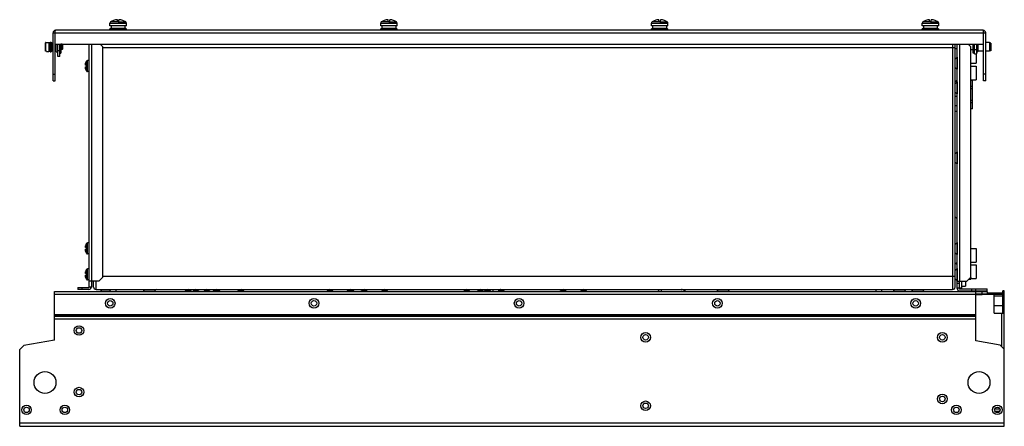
# Model space of a CAD drawing. Header units: millimetres. Extents: x 106 to 826, y 494 to 791.
import ezdxf

# ---------------------------------------------------------------- set-up
doc = ezdxf.new("R2010")
doc.units = ezdxf.units.MM
doc.header["$LTSCALE"] = 83.539288
doc.layers.get('0').update_dxf_attribs({"linetype": 'CONTINUOUS'})

msp = doc.modelspace()

# ---------------------------------------------------------------- linework, layer by layer
at = {"color": 7, "linetype": 'Continuous'}
for p, q in [((171.63, 786.37), (171.63, 788.45)), ((171.63, 788.45), (183.63, 788.45)), ((183.63, 786.37), (171.63, 786.37)), ((177.63, 789.28), (172.07, 789.28)), ((172.43, 786.37), (172.43, 784.67)), ((174.23, 790.37), (174.23, 790.36)), ((177.03, 789.56), (177.03, 790.94)), ((177.03, 789.56), (178.23, 789.56)), ((177.63, 789.28), (183.18, 789.28)), ((178.23, 789.56), (178.23, 790.94)), ((181.03, 790.36), (181.03, 790.37)), ((182.83, 784.67), (182.83, 786.37)), ((183.63, 786.37), (183.63, 788.45)), ((369.63, 786.37), (369.63, 788.45)), ((369.63, 788.45), (381.63, 788.45)), ((381.63, 786.37), (369.63, 786.37)), ((375.63, 789.28), (370.07, 789.28)), ((370.43, 786.37), (370.43, 784.67)), ((372.23, 790.37), (372.23, 790.36)), ((375.03, 789.56), (375.03, 790.94)), ((375.03, 789.56), (376.23, 789.56)), ((375.63, 789.28), (381.18, 789.28)), ((376.23, 789.56), (376.23, 790.94)), ((379.03, 790.36), (379.03, 790.37)), ((380.83, 784.67), (380.83, 786.37)), ((381.63, 786.37), (381.63, 788.45)), ((567.63, 786.37), (567.63, 788.45)), ((567.63, 788.45), (579.63, 788.45)), ((579.63, 786.37), (567.63, 786.37)), ((573.63, 789.28), (568.07, 789.28)), ((568.43, 786.37), (568.43, 784.67)), ((570.23, 790.37), (570.23, 790.36)), ((573.03, 789.56), (573.03, 790.94)), ((573.03, 789.56), (574.23, 789.56)), ((573.63, 789.28), (579.18, 789.28)), ((574.23, 789.56), (574.23, 790.94)), ((577.03, 790.36), (577.03, 790.37)), ((578.83, 784.67), (578.83, 786.37)), ((579.63, 786.37), (579.63, 788.45)), ((765.63, 788.45), (777.63, 788.45)), ((765.63, 786.37), (765.63, 788.45)), ((777.63, 786.37), (765.63, 786.37)), ((771.63, 789.28), (766.07, 789.28)), ((766.43, 786.37), (766.43, 784.67)), ((768.23, 790.37), (768.23, 790.36)), ((771.03, 789.56), (771.03, 790.94)), ((771.03, 789.56), (772.23, 789.56)), ((771.63, 789.28), (777.18, 789.28)), ((772.23, 789.56), (772.23, 790.94)), ((775.03, 790.36), (775.03, 790.37)), ((776.83, 784.67), (776.83, 786.37)), ((777.63, 786.37), (777.63, 788.45)), ((130.03, 746.17), (130.03, 781.37)), ((130.03, 781.37), (812.03, 781.37)), ((131.53, 746.17), (131.53, 781.37)), ((810.23, 783.17), (131.83, 783.17)), ((171.63, 783.17), (171.63, 784.37)), ((171.63, 784.37), (183.63, 784.37)), ((172.13, 784.37), (172.13, 784.67)), ((172.13, 784.67), (183.13, 784.67)), ((183.13, 784.37), (183.13, 784.67)), ((183.63, 783.17), (183.63, 784.37)), ((369.63, 783.17), (369.63, 784.37)), ((369.63, 784.37), (381.63, 784.37)), ((370.13, 784.37), (370.13, 784.67)), ((370.13, 784.67), (381.13, 784.67)), ((381.13, 784.37), (381.13, 784.67)), ((381.63, 783.17), (381.63, 784.37)), ((567.63, 783.17), (567.63, 784.37)), ((567.63, 784.37), (579.63, 784.37)), ((568.13, 784.37), (568.13, 784.67)), ((568.13, 784.67), (579.13, 784.67)), ((579.13, 784.37), (579.13, 784.67)), ((579.63, 783.17), (579.63, 784.37)), ((765.63, 784.37), (777.63, 784.37)), ((765.63, 783.17), (765.63, 784.37)), ((766.13, 784.67), (777.13, 784.67)), ((766.13, 784.37), (766.13, 784.67)), ((777.13, 784.37), (777.13, 784.67)), ((777.63, 783.17), (777.63, 784.37)), ((810.53, 746.17), (810.53, 781.37)), ((812.03, 746.17), (812.03, 781.37)), ((124.53, 768.15), (124.53, 773.99)), ((124.82, 774.29), (125.33, 774.3)), ((124.82, 767.84), (124.82, 774.29)), ((125.33, 774.33), (127.03, 774.37)), ((125.33, 774.3), (125.33, 774.33)), ((127.03, 774.37), (127.03, 767.77)), ((127.03, 774.17), (127.83, 774.17)), ((127.83, 767.57), (127.83, 774.57)), ((127.83, 774.57), (128.63, 774.57)), ((128.63, 774.57), (128.63, 767.57)), ((128.63, 773.94), (129.83, 774.24)), ((129.83, 767.9), (129.83, 774.24)), ((129.83, 774.24), (130.03, 774.24)), ((131.53, 773.17), (810.53, 773.17)), ((132.32, 767.78), (132.32, 773.17)), ((133.53, 764.07), (133.53, 773.17)), ((135.03, 764.07), (135.03, 773.17)), ((135.83, 773.17), (135.83, 766.42)), ((136.63, 773.07), (135.83, 773.07)), ((136.63, 773.07), (136.63, 769.07)), ((137.03, 772.67), (136.63, 773.07)), ((137.03, 772.67), (137.03, 769.47)), ((156.53, 595.57), (156.53, 773.17)), ((158.33, 599.77), (158.33, 773.17)), ((166.53, 771.07), (164.43, 773.17)), ((166.53, 602.77), (166.53, 771.07)), ((166.53, 770.57), (789.63, 770.57)), ((787.83, 773.17), (787.83, 593.77)), ((789.63, 595.57), (789.63, 773.17)), ((791.23, 594.47), (791.23, 773.17)), ((793.03, 599.77), (793.03, 773.17)), ((801.23, 771.07), (799.13, 773.17)), ((801.23, 602.77), (801.23, 771.07)), ((802.93, 766.42), (802.93, 773.17)), ((803.73, 766.07), (803.73, 773.17)), ((805.23, 773.17), (805.23, 766.07)), ((806.27, 773.17), (806.27, 767.7)), ((814.83, 774.24), (812.03, 774.24)), ((815.83, 773.84), (814.83, 774.24)), ((814.83, 774.24), (814.83, 767.9)), ((815.83, 773.84), (815.83, 768.3)), ((125.33, 767.83), (124.82, 767.84)), ((125.33, 767.81), (125.33, 767.83)), ((125.33, 767.81), (127.03, 767.77)), ((127.03, 767.97), (127.83, 767.97)), ((127.83, 767.57), (128.63, 767.57)), ((128.63, 768.2), (129.83, 767.9)), ((129.83, 767.9), (130.03, 767.9)), ((131.53, 767.9), (132.32, 767.9)), ((135.03, 768.07), (133.53, 768.07)), ((135.03, 764.07), (133.53, 764.07)), ((135.03, 766.42), (135.83, 766.42)), ((136.63, 769.07), (135.83, 769.07)), ((137.03, 769.47), (136.63, 769.07)), ((789.73, 762.22), (791.19, 763.45)), ((791.19, 763.45), (791.19, 754.69)), ((801.23, 769.07), (802.93, 769.07)), ((803.73, 766.42), (802.93, 766.42)), ((803.73, 769.07), (805.23, 769.07)), ((803.73, 766.07), (805.23, 766.07)), ((805.03, 766.07), (805.03, 759.07)), ((810.53, 767.9), (806.27, 767.9)), ((814.83, 767.9), (812.03, 767.9)), ((815.83, 768.3), (814.83, 767.9)), ((153.74, 758.09), (153.58, 758.09)), ((153.58, 756.05), (153.74, 756.05)), ((153.66, 758.77), (153.7, 758.92)), ((153.7, 758.22), (153.66, 758.18)), ((153.66, 758.18), (153.73, 758.18)), ((154.53, 757.67), (153.67, 757.67)), ((153.67, 756.47), (154.53, 756.47)), ((153.7, 758.92), (153.74, 759.07)), ((154.48, 757.67), (154.48, 760.61)), ((154.48, 756.47), (154.48, 753.52)), ((154.53, 756.47), (154.53, 757.67)), ((155.32, 753.07), (155.32, 761.07)), ((156.53, 761.07), (155.32, 761.07)), ((789.73, 755.92), (789.73, 762.22)), ((801.23, 759.07), (805.03, 759.07)), ((801.23, 757.07), (805.03, 757.07)), ((805.03, 757.07), (805.03, 747.07)), ((130.03, 751.17), (131.53, 751.17)), ((153.66, 755.96), (153.7, 755.92)), ((153.66, 755.96), (153.73, 755.96)), ((153.7, 755.22), (153.66, 755.37)), ((153.74, 755.07), (153.7, 755.22)), ((156.53, 753.07), (155.32, 753.07)), ((789.73, 755.92), (791.19, 754.69)), ((812.03, 751.17), (810.53, 751.17)), ((130.03, 746.17), (131.53, 746.17)), ((789.63, 746.03), (791.23, 746.03)), ((789.73, 744.22), (791.19, 745.45)), ((789.73, 737.92), (789.73, 744.22)), ((791.23, 747.17), (791.13, 747.17)), ((791.19, 745.45), (791.19, 736.69)), ((801.23, 747.07), (805.03, 747.07)), ((802.43, 746.57), (801.23, 746.57)), ((802.43, 742.22), (801.23, 742.22)), ((802.43, 725.76), (802.43, 746.57)), ((812.03, 746.17), (810.53, 746.17)), ((790.46, 737.3), (789.63, 737.3)), ((789.63, 735.03), (791.23, 735.03)), ((789.73, 737.92), (791.19, 736.69)), ((802.43, 740.52), (801.23, 740.52)), ((791.23, 728.07), (789.63, 728.07)), ((802.43, 731.81), (801.23, 731.81)), ((802.43, 730.12), (801.23, 730.12)), ((789.63, 724.07), (791.23, 724.07)), ((790.93, 724.07), (790.93, 694.22)), ((802.43, 725.76), (801.23, 725.76)), ((789.73, 693.22), (791.19, 694.45)), ((789.73, 686.92), (789.73, 693.22)), ((791.19, 694.45), (791.19, 685.69)), ((789.73, 686.92), (791.19, 685.69)), ((790.93, 685.91), (790.93, 645.66)), ((789.63, 646.96), (790.93, 645.66)), ((154.48, 624.37), (154.48, 627.31)), ((155.32, 619.77), (155.32, 627.77)), ((156.53, 627.77), (155.32, 627.77)), ((789.73, 626.92), (791.19, 628.15)), ((789.73, 620.62), (789.73, 626.92)), ((791.19, 628.15), (791.19, 619.39)), ((153.74, 624.79), (153.58, 624.79)), ((153.58, 622.75), (153.74, 622.75)), ((153.66, 625.47), (153.7, 625.62)), ((153.7, 624.92), (153.66, 624.88)), ((153.66, 624.88), (153.73, 624.88)), ((153.66, 622.66), (153.7, 622.62)), ((153.66, 622.66), (153.73, 622.66)), ((153.7, 621.92), (153.66, 622.07)), ((154.53, 624.37), (153.67, 624.37)), ((153.67, 623.17), (154.53, 623.17)), ((153.7, 625.62), (153.74, 625.77)), ((153.74, 621.77), (153.7, 621.92)), ((154.48, 623.17), (154.48, 620.22)), ((154.53, 623.17), (154.53, 624.37)), ((156.53, 619.77), (155.32, 619.77)), ((789.63, 625.77), (789.73, 625.77)), ((789.63, 621.77), (789.73, 621.77)), ((789.73, 620.62), (791.19, 619.39)), ((801.23, 623.77), (805.03, 623.77)), ((805.03, 623.77), (805.03, 613.77)), ((801.23, 613.77), (805.03, 613.77)), ((153.74, 605.79), (153.58, 605.79)), ((153.66, 606.47), (153.7, 606.62)), ((153.7, 605.92), (153.66, 605.88)), ((153.66, 605.88), (153.73, 605.88)), ((154.53, 605.37), (153.67, 605.37)), ((153.7, 606.62), (153.74, 606.77)), ((154.48, 605.37), (154.48, 608.31)), ((154.53, 604.17), (154.53, 605.37)), ((155.32, 600.77), (155.32, 608.77)), ((156.53, 608.77), (155.32, 608.77)), ((789.73, 607.92), (791.19, 609.15)), ((789.73, 601.62), (789.73, 607.92)), ((791.19, 609.15), (791.19, 600.39)), ((801.23, 611.77), (805.03, 611.77)), ((805.03, 611.77), (805.03, 601.77)), ((153.58, 603.75), (153.74, 603.75)), ((153.66, 603.66), (153.7, 603.62)), ((153.66, 603.66), (153.73, 603.66)), ((153.7, 602.92), (153.66, 603.07)), ((153.67, 604.17), (154.53, 604.17)), ((153.74, 602.77), (153.7, 602.92)), ((154.48, 604.17), (154.48, 601.22)), ((156.53, 600.77), (155.32, 600.77)), ((163.53, 599.77), (156.53, 599.77)), ((158.03, 599.77), (158.03, 595.57)), ((159.63, 595.57), (159.63, 599.27)), ((161.43, 593.77), (161.43, 599.77)), ((163.53, 599.77), (166.53, 602.77)), ((789.63, 603.27), (166.53, 603.27)), ((789.73, 601.62), (791.19, 600.39)), ((791.23, 599.77), (798.23, 599.77)), ((792.73, 598.17), (791.23, 598.17)), ((792.73, 599.77), (792.73, 594.47)), ((794.33, 599.77), (794.33, 594.77)), ((797.23, 599.77), (797.23, 596.17)), ((798.23, 599.77), (801.23, 602.77)), ((799.73, 601.27), (801.03, 601.27)), ((801.03, 602.57), (801.03, 601.27)), ((801.03, 601.77), (805.03, 601.77)), ((131.13, 556.77), (131.13, 592.17)), ((131.13, 592.17), (813.13, 592.17)), ((148.03, 595.27), (148.03, 593.77)), ((148.03, 595.27), (156.23, 595.27)), ((156.23, 593.77), (148.03, 593.77)), ((151.03, 595.27), (151.03, 593.77)), ((156.53, 595.77), (158.03, 595.77)), ((161.43, 593.77), (787.83, 593.77)), ((164.63, 593.77), (164.91, 593.57)), ((165.42, 592.17), (164.91, 593.57)), ((164.91, 593.57), (172.17, 593.57)), ((171.83, 592.17), (171.83, 593.77)), ((175.83, 593.77), (175.83, 592.17)), ((195.93, 593.77), (196.21, 593.57)), ((196.72, 592.17), (196.21, 593.57)), ((196.21, 593.57), (205.05, 593.57)), ((204.54, 592.17), (205.05, 593.57)), ((205.33, 593.77), (205.05, 593.57)), ((227.55, 593.12), (226.68, 592.17)), ((227.55, 593.12), (230.51, 593.12)), ((230.51, 593.12), (231.37, 592.17)), ((232.18, 592.17), (233.05, 593.12)), ((233.05, 593.12), (236.01, 593.12)), ((236.01, 593.12), (236.87, 592.17)), ((240.18, 592.17), (241.05, 593.12)), ((241.05, 593.12), (244.01, 593.12)), ((244.01, 593.12), (244.87, 592.17)), ((248.05, 593.12), (247.18, 592.17)), ((248.05, 593.12), (251.01, 593.12)), ((251.87, 592.17), (251.01, 593.12)), ((266.05, 593.12), (265.18, 592.17)), ((266.05, 593.12), (269.01, 593.12)), ((269.87, 592.17), (269.01, 593.12)), ((330.18, 592.17), (331.05, 593.12)), ((331.05, 593.12), (334.01, 593.12)), ((334.01, 593.12), (334.87, 592.17)), ((346.05, 593.12), (345.18, 592.17)), ((346.05, 593.12), (349.01, 593.12)), ((349.87, 592.17), (349.01, 593.12)), ((355.18, 592.17), (356.05, 593.12)), ((356.05, 593.12), (359.01, 593.12)), ((359.01, 593.12), (359.87, 592.17)), ((371.05, 593.12), (370.18, 592.17)), ((371.05, 593.12), (374.01, 593.12)), ((374.87, 592.17), (374.01, 593.12)), ((430.18, 592.17), (431.05, 593.12)), ((431.05, 593.12), (434.01, 593.12)), ((434.01, 593.12), (434.87, 592.17)), ((440.18, 592.17), (441.05, 593.12)), ((441.05, 593.12), (444.01, 593.12)), ((444.01, 593.12), (444.87, 592.17)), ((446.05, 593.12), (445.18, 592.17)), ((446.05, 593.12), (449.01, 593.12)), ((449.87, 592.17), (449.01, 593.12)), ((451.83, 592.17), (451.83, 593.77)), ((455.83, 593.77), (455.83, 592.17)), ((456.05, 593.12), (455.83, 592.87)), ((456.05, 593.12), (459.01, 593.12)), ((459.87, 592.17), (459.01, 593.12)), ((500.68, 592.17), (501.55, 593.12)), ((501.55, 593.12), (504.51, 593.12)), ((504.51, 593.12), (505.37, 592.17)), ((516.55, 593.12), (515.68, 592.17)), ((516.55, 593.12), (519.51, 593.12)), ((520.37, 592.17), (519.51, 593.12)), ((572.63, 592.27), (589.58, 592.27)), ((573.03, 592.27), (573.03, 593.77)), ((575.03, 592.27), (575.03, 593.77)), ((592.76, 592.21), (590.48, 593.53)), ((615.33, 593.77), (615.61, 593.57)), ((615.61, 593.57), (624.45, 593.57)), ((616.12, 592.17), (615.61, 593.57)), ((623.94, 592.17), (624.45, 593.57)), ((624.73, 593.77), (624.45, 593.57)), ((731.83, 592.17), (731.83, 593.77)), ((735.83, 593.77), (735.83, 592.17)), ((744.33, 593.77), (744.61, 593.57)), ((744.61, 593.57), (753.45, 593.57)), ((745.12, 592.17), (744.61, 593.57)), ((752.94, 592.17), (753.45, 593.57)), ((753.73, 593.77), (753.45, 593.57)), ((757.63, 593.77), (757.91, 593.57)), ((757.91, 593.57), (766.75, 593.57)), ((758.42, 592.17), (757.91, 593.57)), ((766.24, 592.17), (766.75, 593.57)), ((767.03, 593.77), (766.75, 593.57)), ((792.73, 594.67), (791.23, 594.67)), ((794.33, 594.77), (792.73, 594.77)), ((793.03, 594.17), (813.13, 594.17)), ((793.03, 592.67), (813.13, 592.67)), ((794.33, 596.17), (797.23, 596.17)), ((801.83, 592.67), (801.83, 594.17)), ((804.83, 592.67), (804.83, 594.17)), ((804.83, 574.89), (804.83, 592.17)), ((804.83, 590.67), (813.13, 590.67)), ((809.13, 592.17), (809.13, 590.67)), ((809.33, 590.67), (809.33, 589.92)), ((813.13, 592.67), (813.13, 594.17)), ((813.13, 592.17), (813.13, 590.67)), ((813.13, 591.37), (824.13, 591.37)), ((818.48, 590.37), (818.48, 591.37)), ((825.63, 592.82), (824.63, 592.82)), ((824.63, 576.39), (824.63, 592.82)), ((825.63, 493.77), (825.63, 592.82)), ((131.13, 590.37), (804.83, 590.37)), ((809.33, 589.92), (804.83, 589.92)), ((809.33, 590.37), (824.13, 590.37)), ((818.28, 576.39), (818.28, 590.37)), ((824.43, 588.88), (818.28, 588.88)), ((824.43, 588.88), (824.43, 581.76)), ((824.63, 588.58), (824.43, 588.58)), ((824.63, 585.32), (825.63, 585.32)), ((824.43, 581.76), (818.28, 581.76)), ((818.28, 576.39), (825.63, 576.39)), ((823.63, 576.39), (823.63, 552.08)), ((824.63, 582.06), (824.43, 582.06)), ((825.63, 579.39), (824.63, 579.39)), ((824.63, 578.39), (825.63, 578.39)), ((804.83, 575.17), (131.13, 575.17)), ((804.83, 574.89), (131.13, 574.89)), ((131.13, 574.68), (804.83, 574.68)), ((804.83, 573.94), (131.13, 573.94)), ((131.13, 572.32), (804.83, 572.32)), ((804.83, 556.22), (804.83, 574.87)), ((131.13, 556.77), (108.63, 552.8)), ((822.63, 553.08), (804.83, 556.22)), ((108.63, 552.8), (105.63, 549.8)), ((105.63, 493.77), (105.63, 549.8)), ((825.63, 550.08), (822.63, 553.08)), ((822.39, 506.38), (818.67, 506.38)), ((821.69, 504.56), (819.16, 504.56)), ((822.13, 505), (821.69, 504.56)), ((821.69, 504.56), (821.69, 504.39)), ((822.13, 505.01), (822.42, 505.3)), ((822.13, 505), (822.13, 505.01)), ((825.63, 496.07), (105.63, 496.07)), ((105.63, 493.77), (825.63, 493.77))]:
    msp.add_line(p, q, dxfattribs=at)
for centre, radius in [((171.83, 583.67), 3.5), ((171.83, 583.67), 2), ((320.83, 583.67), 3.5), ((320.83, 583.67), 2), ((470.83, 583.67), 3.5), ((470.83, 583.67), 2), ((615.83, 583.67), 3.5), ((615.83, 583.67), 2), ((760.83, 583.67), 3.5), ((760.83, 583.67), 2), ((149.03, 563.77), 3.5), ((149.03, 563.77), 2), ((563.33, 558.77), 3.5), ((780.33, 558.77), 3.5), ((563.33, 558.77), 2), ((780.33, 558.77), 2), ((124.13, 525.77), 8), ((807.13, 525.77), 8), ((149.03, 518.77), 3.5), ((149.03, 518.77), 2), ((563.33, 508.77), 3.5), ((780.33, 513.77), 3.5), ((780.33, 513.77), 2), ((110.63, 505.77), 3.5), ((110.63, 505.77), 2), ((138.63, 505.77), 3.5), ((138.63, 505.77), 2), ((563.33, 508.77), 2), ((790.53, 505.77), 3.5), ((790.53, 505.77), 2), ((820.53, 505.77), 3.5), ((820.53, 505.77), 2)]:
    msp.add_circle(centre, radius, dxfattribs=at)
for centre, radius, start, end in [((172.63, 788.45), 1, 123.74899, 180), ((177.63, 780.97), 10, 109.87687, 123.74899), ((177.63, 780.97), 9.99, 93.44404, 109.9023), ((177.63, 780.97), 9.99, 70.0977, 86.55596), ((177.63, 780.97), 10, 56.25101, 70.12313), ((182.63, 788.45), 1, 0, 56.25101), ((370.63, 788.45), 1, 123.74899, 180), ((375.63, 780.97), 10, 109.87687, 123.74899), ((375.63, 780.97), 9.99, 93.44404, 109.9023), ((375.63, 780.97), 9.99, 70.0977, 86.55596), ((375.63, 780.97), 10, 56.25101, 70.12313), ((380.63, 788.45), 1, 0, 56.25101), ((568.63, 788.45), 1, 123.74899, 180), ((573.63, 780.97), 10, 109.87687, 123.74899), ((573.63, 780.97), 9.99, 93.44404, 109.9023), ((573.63, 780.97), 9.99, 70.0977, 86.55596), ((573.63, 780.97), 10, 56.25101, 70.12313), ((578.63, 788.45), 1, 0, 56.25101), ((766.63, 788.45), 1, 123.74899, 180), ((771.63, 780.97), 10, 109.87687, 123.74899), ((771.63, 780.97), 9.99, 93.44404, 109.9023), ((771.63, 780.97), 9.99, 70.0977, 86.55596), ((771.63, 780.97), 10, 56.25101, 70.12313), ((776.63, 788.45), 1, 0, 56.25101), ((131.83, 781.37), 1.8, 90, 180), ((148.26, 781.16), 16.73, 178.14051, 179.29939), ((810.23, 781.37), 1.8, 0, 90), ((793.78, 781.16), 16.75, 0.70035, 1.85876), ((132.93, 767.78), 0.612, 180, 351.15825), ((790.03, 768.57), 1.2, 0.75086, 113.20372), ((805.73, 767.7), 0.536, 196.67241, 360), ((154.77, 758.15), 1.22, 174.77157, 175.40687), ((153.77, 758.16), 0.21, 186.30813, 188.87751), ((153.77, 755.98), 0.21, 171.12477, 173.69006), ((156.65, 757.88), 3.11, 169.26188, 169.86694), ((156.46, 757.91), 2.92, 169.87111, 170.05652), ((156.98, 757.82), 3.45, 168.30452, 169.25737), ((157.38, 757.73), 3.85, 167.23117, 168.30301), ((157.73, 757.66), 4.22, 166.58682, 167.23849), ((158.01, 757.59), 4.51, 164.81426, 166.58391), ((159.93, 757.07), 6.5, 146.94427, 162.07979), ((152.99, 758.07), 0.754, 359.97978, 1.63199), ((152.99, 756.07), 0.754, 358.36883, 0.02024), ((155.32, 760.07), 1, 90, 146.94427), ((154.77, 755.99), 1.22, 184.59562, 185.23119), ((156.59, 756.25), 3.05, 189.95071, 190.74431), ((156.98, 756.32), 3.45, 190.74647, 191.70061), ((157.41, 756.41), 3.89, 191.70063, 192.763), ((157.72, 756.48), 4.21, 192.75585, 193.4083), ((157.99, 756.54), 4.49, 193.41201, 195.1906), ((159.93, 757.07), 6.5, 197.92021, 213.05573), ((155.32, 754.07), 1, 213.05573, 270), ((790.03, 747.57), 1.2, 246.79628, 359.24914), ((159.93, 623.77), 6.5, 146.94427, 162.07979), ((155.32, 626.77), 1, 90, 146.94427), ((154.77, 624.85), 1.22, 174.77157, 175.40687), ((153.77, 624.86), 0.21, 186.30813, 188.87751), ((153.77, 622.68), 0.21, 171.12477, 173.69006), ((154.77, 622.69), 1.22, 184.59562, 185.23119), ((156.65, 624.58), 3.11, 169.26188, 169.86694), ((156.46, 624.61), 2.92, 169.87111, 170.05652), ((156.59, 622.95), 3.05, 189.95071, 190.74431), ((156.98, 624.52), 3.45, 168.30452, 169.25737), ((156.98, 623.02), 3.45, 190.74647, 191.70061), ((157.38, 624.43), 3.85, 167.23117, 168.30301), ((157.41, 623.11), 3.89, 191.70063, 192.763), ((157.73, 624.36), 4.22, 166.58682, 167.23849), ((157.72, 623.18), 4.21, 192.75585, 193.4083), ((158.01, 624.29), 4.51, 164.81426, 166.58391), ((157.99, 623.24), 4.49, 193.41201, 195.1906), ((152.99, 624.77), 0.754, 359.97978, 1.63199), ((152.99, 622.77), 0.754, 358.36883, 0.02024), ((159.93, 623.77), 6.5, 197.92021, 213.05573), ((155.32, 620.77), 1, 213.05573, 270), ((790.03, 614.27), 1.2, 246.79628, 359.24914), ((790.03, 611.27), 1.2, 0.75086, 113.20372), ((154.77, 605.85), 1.22, 174.77157, 175.40687), ((153.77, 605.86), 0.21, 186.30813, 188.87751), ((156.65, 605.58), 3.11, 169.26188, 169.86694), ((156.46, 605.61), 2.92, 169.87111, 170.05652), ((156.98, 605.52), 3.45, 168.30452, 169.25737), ((157.38, 605.43), 3.85, 167.23117, 168.30301), ((157.73, 605.36), 4.22, 166.58682, 167.23849), ((158.01, 605.29), 4.51, 164.81426, 166.58391), ((159.93, 604.77), 6.5, 146.94427, 162.07979), ((152.99, 605.77), 0.754, 359.97978, 1.63199), ((155.32, 607.77), 1, 90, 146.94427), ((153.77, 603.68), 0.21, 171.12477, 173.69006), ((154.77, 603.69), 1.22, 184.59562, 185.23119), ((156.59, 603.95), 3.05, 189.95071, 190.74431), ((156.98, 604.02), 3.45, 190.74647, 191.70061), ((157.41, 604.11), 3.89, 191.70063, 192.763), ((157.72, 604.18), 4.21, 192.75585, 193.4083), ((157.99, 604.24), 4.49, 193.41201, 195.1906), ((152.99, 603.77), 0.754, 358.36883, 0.02024), ((159.93, 604.77), 6.5, 197.92021, 213.05573), ((155.32, 601.77), 1, 213.05573, 270), ((790.03, 602.27), 1.2, 246.79628, 289.52517), ((156.23, 595.57), 1.8, 270, 360), ((156.23, 595.57), 0.3, 270, 360), ((161.43, 595.57), 1.8, 180, 270), ((229.03, 591.77), 2, 42.42772, 137.57228), ((234.53, 591.77), 2, 42.42772, 137.57228), ((242.53, 591.77), 2, 42.42772, 137.57228), ((249.53, 591.77), 2, 42.42772, 137.57228), ((267.53, 591.77), 2, 42.42772, 137.57228), ((332.53, 591.77), 2, 42.42772, 137.57228), ((347.53, 591.77), 2, 42.42772, 137.57228), ((357.53, 591.77), 2, 42.42772, 137.57228), ((372.53, 591.77), 2, 42.42772, 137.57228), ((432.53, 591.77), 2, 42.42772, 137.57228), ((442.53, 591.77), 2, 42.42772, 137.57228), ((447.53, 591.77), 2, 42.42772, 137.57228), ((457.53, 591.77), 2, 105.85743, 137.57228), ((457.53, 591.77), 2, 42.42772, 90), ((503.03, 591.77), 2, 42.42772, 137.57228), ((518.03, 591.77), 2, 42.42772, 137.57228), ((572.63, 589.97), 2.3, 90, 96.96217), ((589.58, 591.97), 1.8, 60, 90), ((589.58, 591.97), 0.3, 60, 90), ((787.83, 595.57), 1.8, 270, 360), ((793.03, 594.47), 1.8, 180, 270), ((793.03, 594.47), 0.3, 180, 270), ((824.13, 589.87), 1.5, 72.92518, 90), ((824.13, 589.87), 0.5, 0, 90)]:
    msp.add_arc(centre, radius, start, end, dxfattribs=at)
for points, knots in [([(131.54, 781.71), (131.54, 781.9), (131.56, 782.25), (131.63, 782.72), (131.69, 783), (131.78, 783.17), (131.83, 783.17)], [0, 0, 0, 0, 0.383488, 0.695396, 0.903771, 1, 1, 1, 1]), ([(810.52, 781.71), (810.51, 781.9), (810.5, 782.25), (810.43, 782.72), (810.37, 783), (810.28, 783.17), (810.23, 783.17)], [0, 0, 0, 0, 0.383589, 0.695437, 0.903757, 1, 1, 1, 1]), ([(153.58, 758.42), (153.58, 758.4), (153.57, 758.35), (153.56, 758.3), (153.56, 758.26)], [0, 0, 0, 0, 0.273583, 1, 1, 1, 1]), ([(153.56, 758.24), (153.56, 758.23), (153.56, 758.2), (153.56, 758.16), (153.56, 758.14)], [0, 0, 0, 0, 0.297288, 1, 1, 1, 1]), ([(153.56, 758.13), (153.56, 758.13), (153.56, 758.12), (153.56, 758.11), (153.56, 758.11)], [0, 0, 0, 0, 0.274537, 1, 1, 1, 1]), ([(153.56, 758.11), (153.56, 758.11), (153.57, 758.1), (153.57, 758.1), (153.57, 758.1)], [0, 0, 0, 0, 0.273646, 1, 1, 1, 1]), ([(153.57, 756.04), (153.57, 756.04), (153.57, 756.03), (153.56, 756.03), (153.56, 756.03)], [0, 0, 0, 0, 0.227297, 1, 1, 1, 1]), ([(153.56, 756.03), (153.56, 756.03), (153.56, 756.02), (153.56, 756.01), (153.56, 756.01)], [0, 0, 0, 0, 0.225865, 1, 1, 1, 1]), ([(153.57, 758.1), (153.57, 758.09), (153.57, 758.09), (153.58, 758.09), (153.58, 758.09)], [0, 0, 0, 0, 0.546584, 1, 1, 1, 1]), ([(153.58, 756.05), (153.58, 756.05), (153.57, 756.05), (153.57, 756.04), (153.57, 756.04)], [0, 0, 0, 0, 0.453404, 1, 1, 1, 1]), ([(153.58, 758.09), (153.59, 758.09), (153.6, 758.09), (153.63, 758.12), (153.65, 758.15), (153.66, 758.18)], [0, 0, 0, 0, 0.135167, 0.342032, 1, 1, 1, 1]), ([(153.58, 756.05), (153.59, 756.05), (153.6, 756.04), (153.63, 756.01), (153.65, 755.98), (153.66, 755.96)], [0, 0, 0, 0, 0.135226, 0.342168, 1, 1, 1, 1]), ([(153.67, 757.67), (153.68, 757.69), (153.7, 757.75), (153.72, 757.85), (153.74, 757.96), (153.74, 758.03), (153.74, 758.07)], [0, 0, 0, 0, 0.201424, 0.457028, 0.735974, 1, 1, 1, 1]), ([(153.74, 756.07), (153.74, 756.1), (153.74, 756.18), (153.72, 756.29), (153.7, 756.38), (153.68, 756.44), (153.67, 756.47)], [0, 0, 0, 0, 0.264034, 0.542967, 0.798564, 1, 1, 1, 1]), ([(153.74, 758.09), (153.74, 758.11), (153.74, 758.14), (153.73, 758.18), (153.72, 758.22), (153.7, 758.22)], [0, 0, 0, 0, 0.389023, 0.68683, 1, 1, 1, 1]), ([(153.7, 755.92), (153.72, 755.92), (153.73, 755.95), (153.74, 756), (153.74, 756.03), (153.74, 756.05)], [0, 0, 0, 0, 0.313183, 0.611002, 1, 1, 1, 1]), ([(153.56, 756), (153.56, 755.99), (153.56, 755.96), (153.56, 755.92), (153.56, 755.89)], [0, 0, 0, 0, 0.201893, 1, 1, 1, 1]), ([(153.56, 755.88), (153.56, 755.87), (153.57, 755.81), (153.58, 755.76), (153.58, 755.72)], [0, 0, 0, 0, 0.224754, 1, 1, 1, 1]), ([(791.21, 644.67), (791.2, 644.75), (791.14, 645.09), (791.02, 645.42), (790.93, 645.66)], [0, 0, 0, 0, 0.244078, 1, 1, 1, 1]), ([(153.58, 625.12), (153.58, 625.1), (153.57, 625.05), (153.56, 625), (153.56, 624.96)], [0, 0, 0, 0, 0.273583, 1, 1, 1, 1]), ([(153.56, 624.94), (153.56, 624.93), (153.56, 624.9), (153.56, 624.86), (153.56, 624.84)], [0, 0, 0, 0, 0.297288, 1, 1, 1, 1]), ([(153.56, 624.83), (153.56, 624.83), (153.56, 624.82), (153.56, 624.81), (153.56, 624.81)], [0, 0, 0, 0, 0.274537, 1, 1, 1, 1]), ([(153.56, 624.81), (153.56, 624.81), (153.57, 624.8), (153.57, 624.8), (153.57, 624.8)], [0, 0, 0, 0, 0.273646, 1, 1, 1, 1]), ([(153.57, 622.74), (153.57, 622.74), (153.57, 622.73), (153.56, 622.73), (153.56, 622.73)], [0, 0, 0, 0, 0.227297, 1, 1, 1, 1]), ([(153.56, 622.73), (153.56, 622.73), (153.56, 622.72), (153.56, 622.71), (153.56, 622.71)], [0, 0, 0, 0, 0.225865, 1, 1, 1, 1]), ([(153.56, 622.7), (153.56, 622.69), (153.56, 622.66), (153.56, 622.62), (153.56, 622.59)], [0, 0, 0, 0, 0.201893, 1, 1, 1, 1]), ([(153.56, 622.58), (153.56, 622.57), (153.57, 622.51), (153.58, 622.46), (153.58, 622.42)], [0, 0, 0, 0, 0.224754, 1, 1, 1, 1]), ([(153.57, 624.8), (153.57, 624.79), (153.57, 624.79), (153.58, 624.79), (153.58, 624.79)], [0, 0, 0, 0, 0.546584, 1, 1, 1, 1]), ([(153.58, 622.75), (153.58, 622.75), (153.57, 622.75), (153.57, 622.74), (153.57, 622.74)], [0, 0, 0, 0, 0.453404, 1, 1, 1, 1]), ([(153.58, 624.79), (153.59, 624.79), (153.6, 624.79), (153.63, 624.82), (153.65, 624.85), (153.66, 624.88)], [0, 0, 0, 0, 0.135167, 0.342032, 1, 1, 1, 1]), ([(153.58, 622.75), (153.59, 622.75), (153.6, 622.74), (153.63, 622.71), (153.65, 622.68), (153.66, 622.66)], [0, 0, 0, 0, 0.135226, 0.342168, 1, 1, 1, 1]), ([(153.67, 624.37), (153.68, 624.39), (153.7, 624.45), (153.72, 624.55), (153.74, 624.66), (153.74, 624.73), (153.74, 624.77)], [0, 0, 0, 0, 0.201424, 0.457028, 0.735974, 1, 1, 1, 1]), ([(153.74, 622.77), (153.74, 622.8), (153.74, 622.88), (153.72, 622.99), (153.7, 623.08), (153.68, 623.14), (153.67, 623.17)], [0, 0, 0, 0, 0.264034, 0.542967, 0.798564, 1, 1, 1, 1]), ([(153.74, 624.79), (153.74, 624.81), (153.74, 624.84), (153.73, 624.88), (153.72, 624.92), (153.7, 624.92)], [0, 0, 0, 0, 0.389023, 0.68683, 1, 1, 1, 1]), ([(153.7, 622.62), (153.72, 622.62), (153.73, 622.65), (153.74, 622.7), (153.74, 622.73), (153.74, 622.75)], [0, 0, 0, 0, 0.313183, 0.611002, 1, 1, 1, 1]), ([(153.58, 606.12), (153.58, 606.1), (153.57, 606.05), (153.56, 606), (153.56, 605.96)], [0, 0, 0, 0, 0.273583, 1, 1, 1, 1]), ([(153.56, 605.94), (153.56, 605.93), (153.56, 605.9), (153.56, 605.86), (153.56, 605.84)], [0, 0, 0, 0, 0.297288, 1, 1, 1, 1]), ([(153.56, 605.83), (153.56, 605.83), (153.56, 605.82), (153.56, 605.81), (153.56, 605.81)], [0, 0, 0, 0, 0.274537, 1, 1, 1, 1]), ([(153.56, 605.81), (153.56, 605.81), (153.57, 605.8), (153.57, 605.8), (153.57, 605.8)], [0, 0, 0, 0, 0.273646, 1, 1, 1, 1]), ([(153.57, 605.8), (153.57, 605.79), (153.57, 605.79), (153.58, 605.79), (153.58, 605.79)], [0, 0, 0, 0, 0.546584, 1, 1, 1, 1]), ([(153.58, 605.79), (153.59, 605.79), (153.6, 605.79), (153.63, 605.82), (153.65, 605.85), (153.66, 605.88)], [0, 0, 0, 0, 0.135167, 0.342032, 1, 1, 1, 1]), ([(153.67, 605.37), (153.68, 605.39), (153.7, 605.45), (153.72, 605.55), (153.74, 605.66), (153.74, 605.73), (153.74, 605.77)], [0, 0, 0, 0, 0.201424, 0.457028, 0.735974, 1, 1, 1, 1]), ([(153.74, 605.79), (153.74, 605.81), (153.74, 605.84), (153.73, 605.88), (153.72, 605.92), (153.7, 605.92)], [0, 0, 0, 0, 0.389023, 0.68683, 1, 1, 1, 1]), ([(153.57, 603.74), (153.57, 603.74), (153.57, 603.73), (153.56, 603.73), (153.56, 603.73)], [0, 0, 0, 0, 0.227297, 1, 1, 1, 1]), ([(153.56, 603.73), (153.56, 603.73), (153.56, 603.72), (153.56, 603.71), (153.56, 603.71)], [0, 0, 0, 0, 0.225865, 1, 1, 1, 1]), ([(153.56, 603.7), (153.56, 603.69), (153.56, 603.66), (153.56, 603.62), (153.56, 603.59)], [0, 0, 0, 0, 0.201893, 1, 1, 1, 1]), ([(153.56, 603.58), (153.56, 603.57), (153.57, 603.51), (153.58, 603.46), (153.58, 603.42)], [0, 0, 0, 0, 0.224754, 1, 1, 1, 1]), ([(153.58, 603.75), (153.58, 603.75), (153.57, 603.75), (153.57, 603.74), (153.57, 603.74)], [0, 0, 0, 0, 0.453404, 1, 1, 1, 1]), ([(153.58, 603.75), (153.59, 603.75), (153.6, 603.74), (153.63, 603.71), (153.65, 603.68), (153.66, 603.66)], [0, 0, 0, 0, 0.135226, 0.342168, 1, 1, 1, 1]), ([(153.74, 603.77), (153.74, 603.8), (153.74, 603.88), (153.72, 603.99), (153.7, 604.08), (153.68, 604.14), (153.67, 604.17)], [0, 0, 0, 0, 0.264034, 0.542967, 0.798564, 1, 1, 1, 1]), ([(153.7, 603.62), (153.72, 603.62), (153.73, 603.65), (153.74, 603.7), (153.74, 603.73), (153.74, 603.75)], [0, 0, 0, 0, 0.313183, 0.611002, 1, 1, 1, 1])]:
    msp.add_open_spline(points, degree=3, knots=knots, dxfattribs=at)
for points in [[(124.57, 774.14), (124.54, 774.1), (124.53, 774.04), (124.53, 773.99)], [(124.68, 774.25), (124.63, 774.22), (124.59, 774.19), (124.57, 774.14)], [(124.82, 774.29), (124.77, 774.29), (124.72, 774.28), (124.68, 774.25)], [(124.57, 768), (124.54, 768.04), (124.53, 768.09), (124.53, 768.15)], [(124.68, 767.89), (124.63, 767.91), (124.59, 767.95), (124.57, 768)], [(124.82, 767.84), (124.77, 767.84), (124.72, 767.86), (124.68, 767.89)]]:
    msp.add_open_spline(points, degree=3, dxfattribs=at)

doc.saveas('drawing.dxf')
